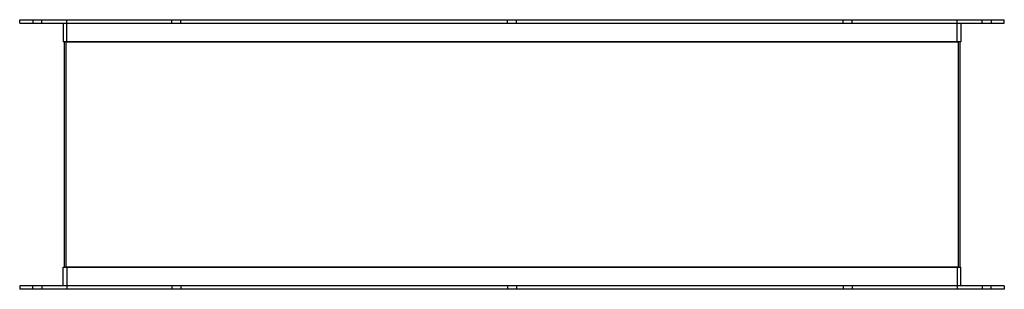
# Model space of a CAD drawing. Header units: millimetres. Extents: x -555 to 555, y 0 to 304.
import ezdxf

# ---------------------------------------------------------------- set-up
doc = ezdxf.new("R2010")
doc.units = ezdxf.units.MM
doc.layers.add('HIDDEN', color=7, linetype='Continuous')
doc.layers.add('THICK', color=7, linetype='Continuous')

msp = doc.modelspace()

# ---------------------------------------------------------------- linework, layer by layer
at = {"layer": 'HIDDEN'}
for p, q in [((-540, 304), (-540, 300)), ((-530, 300), (-530, 304)), ((-502, 279), (-502, 304)), ((-383.3, 300), (-383.3, 304)), ((-383.3, 300), (-383.3, 304)), ((-373.3, 300), (-373.3, 304)), ((-373.3, 300), (-373.3, 304)), ((-5, 300), (-5, 304)), ((-5, 300), (-5, 304)), ((5, 300), (5, 304)), ((5, 300), (5, 304)), ((373.3, 300), (373.3, 304)), ((373.3, 300), (373.3, 304)), ((383.3, 300), (383.3, 304)), ((383.3, 300), (383.3, 304)), ((502, 279), (502, 304)), ((530, 300), (530, 304)), ((540, 304), (540, 300)), ((-503, 279), (0, 279)), ((-503, 279), (-503, 25)), ((0, 279), (503, 279)), ((503, 279), (503, 25)), ((0, 25), (-503, 25)), ((-502, 25), (-502, 0)), ((503, 25), (0, 25)), ((502, 25), (502, 0)), ((-540, 0), (-540, 4)), ((-530, 4), (-530, 0)), ((-383.3, 4), (-383.3, 0)), ((-383.3, 4), (-383.3, 0)), ((-373.3, 4), (-373.3, 0)), ((-373.3, 4), (-373.3, 0)), ((-5, 4), (-5, 0)), ((-5, 4), (-5, 0)), ((5, 4), (5, 0)), ((5, 4), (5, 0)), ((373.3, 4), (373.3, 0)), ((373.3, 4), (373.3, 0)), ((383.3, 4), (383.3, 0)), ((383.3, 4), (383.3, 0)), ((530, 4), (530, 0)), ((540, 0), (540, 4))]:
    msp.add_line(p, q, dxfattribs=at)
at = {"layer": 'THICK'}
for p, q in [((-555, 304), (0, 304)), ((-555, 300), (-555, 304)), ((-555, 300), (0, 300)), ((-506, 300), (-506, 279)), ((0, 304), (555, 304)), ((0, 300), (555, 300)), ((506, 300), (506, 279)), ((555, 300), (555, 304)), ((0, 279), (-506, 279)), ((-505, 279), (-505, 25)), ((506, 279), (0, 279)), ((505, 279), (505, 25)), ((-506, 25), (0, 25)), ((-506, 4), (-506, 25)), ((0, 25), (506, 25)), ((506, 4), (506, 25)), ((0, 4), (-555, 4)), ((-555, 4), (-555, 0)), ((0, 0), (-555, 0)), ((555, 4), (0, 4)), ((555, 0), (0, 0)), ((555, 4), (555, 0))]:
    msp.add_line(p, q, dxfattribs=at)

doc.saveas('drawing.dxf')
